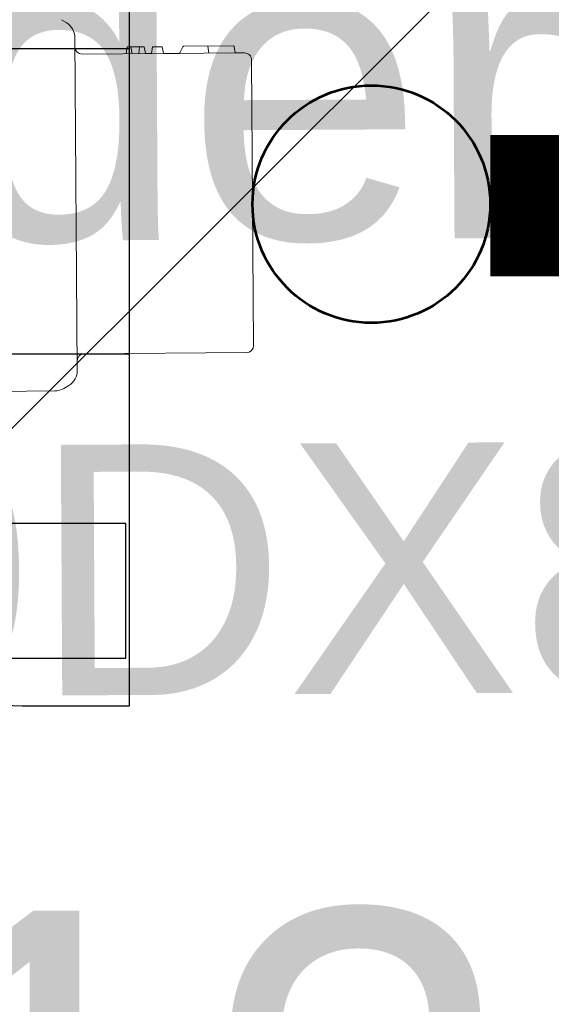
# Model space of a CAD drawing. Header units: inches. Extents: x 704 to 259546, y -107711 to 151004.
# Tile 57 of 208: x 127375.8 to 127379.55, y 20818.58 to 20825.54. Entities that reach past the tile are written whole.
import ezdxf
from ezdxf.enums import TextEntityAlignment as Align

# ---------------------------------------------------------------- set-up
doc = ezdxf.new("R2010")
doc.units = ezdxf.units.IN
doc.header["$MEASUREMENT"] = 0
doc.layers.add('A-FORMATEXT', color=255, linetype='Continuous')
doc.layers.add('PP BALL VALVE', color=7, linetype='Continuous')
for name, color, linetype, lineweight in [('EQUIP DIM', 8, 'Continuous', 0), ('EQUIPMENT', 3, 'Continuous', 25), ('FLOOR RAISE', 4, 'Continuous', 5), ('PP-Waste Pipe', 3, 'Continuous', 25)]:
    doc.layers.add(name, color=color, linetype=linetype, lineweight=lineweight)
doc.styles.add('Arial', font='GOTHIC.TTF')
doc.styles.get("Standard").update_dxf_attribs({"font": 'arial.ttf', "height": 6})

# ---------------------------------------------------------------- blocks, each defined once
blk = doc.blocks.new('A$C1D4F2A26')
at = {"layer": 'EQUIP DIM', "color": 8, "ltscale": 50, "style": 'Arial'}
blk.add_text('KN-12', height=75.583, rotation=0.0006, dxfattribs=at).set_placement((423.48, -5051.61, -14.35), align=Align.MIDDLE_CENTER)
at = {"layer": 'EQUIP DIM', "color": 8, "insert": (737.13, -4653.72, -5.64), "char_height": 45, "width": 701.7323, "attachment_point": 3, "rotation": 0.3228}
blk.add_mtext('{\\H1.2222x;\\C256;Sink with veg prep table with undershelf\\P\\H0.81818x;(450WX750DX850H)}', dxfattribs=at)
blk = doc.blocks.new('GF')
at = {"layer": 'EQUIPMENT', "color": 8, "xscale": 0.03937002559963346, "yscale": 0.03937002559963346, "zscale": 0.03937002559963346}
blk.add_blockref('A$C1D4F2A26', (127356.9784, 21016.6351), dxfattribs=at)
blk = doc.blocks.new('GREASE TRAP')
at = {"linetype": 'Continuous', "lineweight": 0}
for p, q in [((128.84, -396.63), (128.99, -417.46)), ((129.5, -419.25), (130.09, -420.22)), ((202.13, -419.71), (202.7, -418.74)), ((133.1, -421.9), (199.14, -421.43)), ((136.38, -423.27), (136.61, -455.47)), ((196.11, -455.05), (195.88, -422.85)), ((195.94, -431.59), (197.29, -431.82)), ((197.29, -432.53), (197.29, -431.82)), ((195.95, -432.78), (197.29, -432.53)), ((197.31, -435.19), (197.29, -432.53)), ((195.96, -434.1), (197.3, -434.22)), ((195.97, -435.44), (197.31, -435.19)), ((195.98, -436.61), (195.97, -435.44)), ((195.98, -436.61), (197.32, -436.83)), ((197.34, -438.75), (197.32, -436.83)), ((195.99, -439), (197.34, -438.75)), ((196.02, -442.09), (195.99, -439)), ((197.32, -442.8), (196.12, -442.24)), ((197.49, -452.86), (197.42, -442.96)), ((197.45, -447.76), (196.06, -448.01)), ((197.27, -447.79), (197.26, -447.79)), ((196.11, -455.05), (196.09, -453.41)), ((197.34, -453.03), (196.22, -453.24)), ((194.72, -456.46), (138.02, -456.86))]:
    blk.add_line(p, q, dxfattribs=at)
at = {"linetype": 'Continuous', "lineweight": 0, "flags": 128}
blk.add_lwpolyline([(197.35, -453.03), (197.35, -453.03), (197.34, -453.03)], dxfattribs=at)
at = {"linetype": 'Continuous', "lineweight": 0}
for centre, radius, start, end in [((132.49, -417.43), 3.5, 180.4029, 211.3666), ((133.08, -418.4), 3.5, 211.3666, 270.4029), ((199.11, -417.93), 3.5, 270.4029, 329.4391), ((134.98, -423.28), 1.4, 0.4029, 90.4029), ((197.28, -422.84), 1.4, 90.4029, 180.4029), ((196.19, -442.08), 0.175, 179.5165, 246.1057), ((197.25, -442.96), 0.175, 0.0864, 64.4691), ((196.27, -453.41), 0.175, 100.4029, 181.3223), ((197.32, -452.86), 0.175, 280.4029, 359.6001), ((138.01, -455.46), 1.4, 180.4029, 270.4029), ((194.71, -455.06), 1.4, 270.4029, 0.4029)]:
    blk.add_arc(centre, radius, start, end, dxfattribs=at)
at = {"layer": 'EQUIPMENT'}
blk.add_lwpolyline([(81.13, -388.18, 0.294125), (66.47, -410.94), (66.47, -432.28), (276.22, -432.28), (276.22, -410.94, 0.340822), (257.58, -386.76)], format="xyb", dxfattribs=at)
blk.add_lwpolyline([(81.13, -388.18, 0.294125), (66.47, -410.94), (66.47, -432.28), (276.22, -432.28), (276.22, -410.94, 0.340822), (257.58, -386.76)], format="xyb", dxfattribs=at)
blk.add_lwpolyline([(81.13, -388.18, 0.294125), (66.47, -410.94), (66.47, -432.28), (276.22, -432.28), (276.22, -410.94, 0.340822), (257.58, -386.76)], format="xyb", dxfattribs=at)
blk.add_lwpolyline([(81.13, -388.18, 0.294125), (66.47, -410.94), (66.47, -432.28), (276.22, -432.28), (276.22, -410.94, 0.340822), (257.58, -386.76)], format="xyb", dxfattribs=at)
blk.add_lwpolyline([(81.13, -388.18, 0.294125), (66.47, -410.94), (66.47, -432.28), (276.22, -432.28), (276.22, -410.94, 0.340822), (257.58, -386.76)], format="xyb", dxfattribs=at)
blk.add_lwpolyline([(81.13, -388.18, 0.294125), (66.47, -410.94), (66.47, -432.28), (276.22, -432.28), (276.22, -410.94, 0.340822), (257.58, -386.76)], format="xyb", dxfattribs=at)
blk.add_lwpolyline([(81.13, -388.18, 0.294125), (66.47, -410.94), (66.47, -432.28), (276.22, -432.28), (276.22, -410.94, 0.340822), (257.58, -386.76)], format="xyb", dxfattribs=at)
blk.add_lwpolyline([(81.13, -388.18, 0.294125), (66.47, -410.94), (66.47, -432.28), (276.22, -432.28), (276.22, -410.94, 0.340822), (257.58, -386.76)], format="xyb", dxfattribs=at)
blk.add_lwpolyline([(102.68, -393.79), (75.92, -393.79), (75.92, -431.5), (102.68, -431.5)], close=True, dxfattribs=at)
blk.add_lwpolyline([(102.68, -393.79), (75.92, -393.79), (75.92, -431.5), (102.68, -431.5)], close=True, dxfattribs=at)
blk.add_lwpolyline([(102.68, -393.79), (75.92, -393.79), (75.92, -431.5), (102.68, -431.5)], close=True, dxfattribs=at)
blk.add_lwpolyline([(102.68, -393.79), (75.92, -393.79), (75.92, -431.5), (102.68, -431.5)], close=True, dxfattribs=at)
blk.add_lwpolyline([(102.68, -393.79), (75.92, -393.79), (75.92, -431.5), (102.68, -431.5)], close=True, dxfattribs=at)
blk.add_lwpolyline([(102.68, -393.79), (75.92, -393.79), (75.92, -431.5), (102.68, -431.5)], close=True, dxfattribs=at)
blk.add_lwpolyline([(102.68, -393.79), (75.92, -393.79), (75.92, -431.5), (102.68, -431.5)], close=True, dxfattribs=at)
blk.add_lwpolyline([(102.68, -393.79), (75.92, -393.79), (75.92, -431.5), (102.68, -431.5)], close=True, dxfattribs=at)
blk.add_lwpolyline([(153.38, -396.15), (136.33, -396.15), (136.33, -432.28), (196.93, -432.28), (196.93, -396.15), (181.57, -396.15)], dxfattribs=at)
blk.add_lwpolyline([(153.38, -396.15), (136.33, -396.15), (136.33, -432.28), (196.93, -432.28), (196.93, -396.15), (181.57, -396.15)], dxfattribs=at)
blk.add_lwpolyline([(153.38, -396.15), (136.33, -396.15), (136.33, -432.28), (196.93, -432.28), (196.93, -396.15), (181.57, -396.15)], dxfattribs=at)
blk.add_lwpolyline([(153.38, -396.15), (136.33, -396.15), (136.33, -432.28), (196.93, -432.28), (196.93, -396.15), (181.57, -396.15)], dxfattribs=at)
blk.add_lwpolyline([(153.38, -396.15), (136.33, -396.15), (136.33, -432.28), (196.93, -432.28), (196.93, -396.15), (181.57, -396.15)], dxfattribs=at)
blk.add_lwpolyline([(153.38, -396.15), (136.33, -396.15), (136.33, -432.28), (196.93, -432.28), (196.93, -396.15), (181.57, -396.15)], dxfattribs=at)
blk.add_lwpolyline([(153.38, -396.15), (136.33, -396.15), (136.33, -432.28), (196.93, -432.28), (196.93, -396.15), (181.57, -396.15)], dxfattribs=at)
blk.add_lwpolyline([(153.38, -396.15), (136.33, -396.15), (136.33, -432.28), (196.93, -432.28), (196.93, -396.15), (181.57, -396.15)], dxfattribs=at)

msp = doc.modelspace()

# ---------------------------------------------------------------- hatches: boundary and pattern name
at = {"layer": 'FLOOR RAISE'}
h = msp.add_hatch(dxfattribs=at)
h.set_pattern_fill('ANSI31', color=256, scale=80)
h.set_pattern_definition([(45, (996.19, 0), (-7.0710678, 7.0710678), [])])
h.paths.add_polyline_path([(127356.9784, 20697.6349), (127356.979, 21010.7296), (127506.35, 21010.7296), (127506.35, 20998.6351), (127524.7605, 20998.6347), (127524.7604, 21010.7293), (127620.9784, 21010.7293), (127620.9784, 20697.6351), (127522.85, 20697.6351), (127522.856, 20706.6305), (127507.85, 20706.6305), (127507.85, 20697.6351), (127363.1, 20697.6349)])

# ---------------------------------------------------------------- linework, layer by layer
at = {"layer": 'A-FORMATEXT', "color": 3, "lineweight": 53, "const_width": 1, "elevation": -0.2222}
msp.add_lwpolyline([(127379.1182, 20824.2247), (127380.7158, 20824.2247)], dxfattribs=at)
at = {"layer": 'A-FORMATEXT', "color": 3, "lineweight": 53}
msp.add_circle((127378.2789, 20824.2349, -0.2222), 0.8393, dxfattribs=at)
at = {"layer": 'PP BALL VALVE', "lineweight": 53}
msp.add_circle((130061.4819, 21646.6461), 129357.5882, dxfattribs=at)

# ---------------------------------------------------------------- block references
at = {"lineweight": 53}
msp.add_blockref('GF', (0, 0), dxfattribs=at)
at = {"layer": 'PP-Waste Pipe', "ltscale": 0.25, "xscale": 0.03560830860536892, "yscale": 0.03560830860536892, "zscale": 0.03560830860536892, "rotation": 89.9999999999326}
msp.add_blockref('GREASE TRAP', (127361.1787, 20818.3211, -0.2222), dxfattribs=at)

doc.saveas('drawing.dxf')
